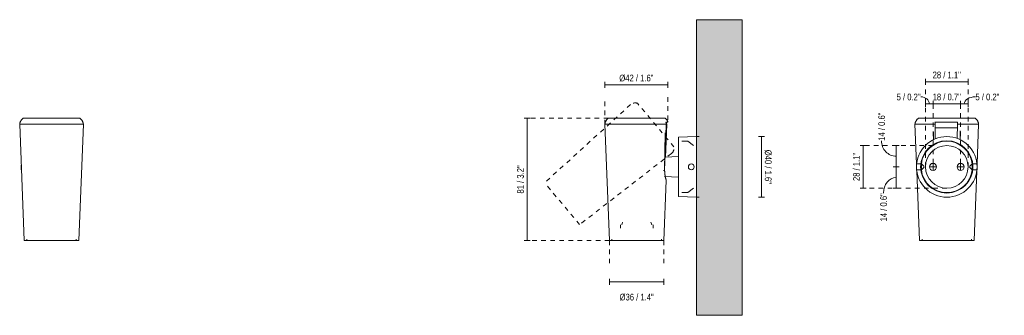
# Model space of a CAD drawing. Header units: millimetres. Extents: x -6597 to -5948, y 205 to 1323.
# Tile 1 of 2: x -6597 to -5948, y 205 to 400. Entities that reach past the tile are written whole.
import ezdxf

# ---------------------------------------------------------------- set-up
doc = ezdxf.new("R2010")
doc.units = ezdxf.units.MM
doc.linetypes.add('Dash', pattern=[6, 3, -3])
doc.linetypes.add('Hidden', pattern=[7.14375, 4.7625, -2.38125])
for name, color, linetype, lineweight in [('Cotas', 7, 'Continuous', 9), ('Cotas-2', 7, 'Continuous', 9), ('Lighthing Fixture Detail Wide Black', 7, 'Continuous', 20), ('Lighthing Fixture Dim Black SOL', 7, 'Continuous', 9), ('Luminarias', 7, 'Continuous', 20), ('Muros', 7, 'Continuous', 9)]:
    doc.layers.add(name, color=color, linetype=linetype, lineweight=lineweight)
doc.layers.add('Lighthing Fixture Dim Grey Dash', color=7, linetype='Dash', lineweight=9, true_color=0xd2d2d2)
doc.styles.add('Arial Narrow', font='ARIALN.TTF', dxfattribs={"height": 4.4})
doc.dimstyles.new('FARO_-_2_2mm_Arial_Narrow_mm_Inch_Left', dxfattribs={"dimscale": 304.8, "dimtxt": 4.503096, "dimasz": 0, "dimexe": 0.006562, "dimexo": 0.0625, "dimgap": 0.003281, "dimtad": 1, "dimdec": 0, "dimzin": 0, "dimdsep": 46, "dimtxsty": 'Arial Narrow', "dimblk1": 'NONE', "dimblk2": 'NONE', "dimsah": 1, "dimcen": 0.09, "dimadec": 0, "dimazin": 0, "dimtfac": 1, "dimtdec": 4, "dimtix": 1, "dimtmove": 0, "dimatfit": 3, "dimfxl": 0.006562, "dimfxlon": 1, "dimtvp": 1, "dimtolj": 1, "dimtzin": 0, "dimarcsym": 2})
doc.dimstyles.new('FARO_-_2_2mm_Arial_Narrow_mm_Inch_Left_1', dxfattribs={"dimscale": 304.8, "dimtxt": 4.503096, "dimasz": 0, "dimexe": 0.006562, "dimexo": 0.0625, "dimgap": 0.003281, "dimtad": 1, "dimdec": 0, "dimzin": 0, "dimdsep": 46, "dimtxsty": 'Arial Narrow', "dimblk1": 'NONE', "dimblk2": 'NONE', "dimsah": 1, "dimcen": 0.09, "dimadec": 0, "dimazin": 0, "dimtfac": 1, "dimtdec": 4, "dimtix": 1, "dimtmove": 2, "dimatfit": 3, "dimfxl": 0.006562, "dimfxlon": 1, "dimtvp": 1, "dimtolj": 1, "dimtzin": 0, "dimarcsym": 2})
doc.dimstyles.new('FARO_-_2_2mm_Arial_Narrow_mm_Inch_Left_2', dxfattribs={"dimscale": 304.8, "dimtxt": 4.503096, "dimasz": 0, "dimexe": 0.006562, "dimexo": 0.0625, "dimgap": 0.003281, "dimtad": 1, "dimdec": 0, "dimzin": 0, "dimdsep": 46, "dimtxsty": 'Arial Narrow', "dimblk1": 'NONE', "dimblk2": 'NONE', "dimsah": 1, "dimcen": 0.09, "dimadec": 0, "dimazin": 0, "dimtfac": 1, "dimtdec": 4, "dimtix": 1, "dimtmove": 1, "dimatfit": 3, "dimfxl": 0.006562, "dimfxlon": 1, "dimtvp": 1, "dimtolj": 1, "dimtzin": 0, "dimarcsym": 2})
doc.dimstyles.new('FARO_-_2_2mm_Arial_Narrow_mm_Inch_Left_3', dxfattribs={"dimscale": 304.8, "dimtxt": 4.503096, "dimasz": 0, "dimexe": 0.006562, "dimexo": 0.0625, "dimgap": 0.003281, "dimtad": 1, "dimdec": 0, "dimzin": 0, "dimdsep": 46, "dimtxsty": 'Arial Narrow', "dimblk1": 'NONE', "dimblk2": 'NONE', "dimsah": 1, "dimcen": 0.09, "dimadec": 0, "dimazin": 0, "dimtfac": 1, "dimtdec": 4, "dimtix": 1, "dimtmove": 1, "dimatfit": 3, "dimfxl": 0.006562, "dimfxlon": 1, "dimtvp": 1, "dimtolj": 1, "dimtzin": 0, "dimarcsym": 2})
doc.dimstyles.new('FARO_-_2_2mm_Arial_Narrow_mm_Inch_Left_4', dxfattribs={"dimscale": 304.8, "dimtxt": 4.503096, "dimasz": 0, "dimexe": 0.006562, "dimexo": 0.0625, "dimgap": 0.003281, "dimtad": 1, "dimdec": 0, "dimzin": 0, "dimdsep": 46, "dimtxsty": 'Arial Narrow', "dimblk1": 'NONE', "dimblk2": 'NONE', "dimsah": 1, "dimcen": 0.09, "dimadec": 0, "dimazin": 0, "dimtfac": 1, "dimtdec": 4, "dimtix": 1, "dimtmove": 1, "dimatfit": 3, "dimfxl": 0.006562, "dimfxlon": 1, "dimtvp": 1, "dimtolj": 1, "dimtzin": 0, "dimarcsym": 2})
doc.dimstyles.new('FARO_-_2_2mm_Arial_Narrow_mm_Inch_Right', dxfattribs={"dimscale": 304.8, "dimtxt": 4.503096, "dimasz": 0, "dimexe": 0.006562, "dimexo": 0.0625, "dimgap": 0.003281, "dimtad": 1, "dimdec": 0, "dimzin": 0, "dimdsep": 46, "dimtxsty": 'Arial Narrow', "dimblk1": 'NONE', "dimblk2": 'NONE', "dimsah": 1, "dimcen": 0.09, "dimadec": 0, "dimazin": 0, "dimtfac": 1, "dimtdec": 4, "dimtix": 1, "dimtmove": 0, "dimatfit": 3, "dimfxl": 0.006562, "dimfxlon": 1, "dimtvp": 1, "dimtolj": 1, "dimtzin": 0, "dimarcsym": 2})

# ---------------------------------------------------------------- blocks, each defined once
blk = doc.blocks.new('puk_36_projector - 75300-221 PUK 36 Black projector-563434-Alzado_PDF')
at = {"layer": 'Luminarias'}
for p, q in [((-6557.76, 335.05), (-6595.23, 335.05)), ((-6592.31, 335.12), (-6592.31, 335.05)), ((-6592.31, 335.12), (-6587.57, 335.12)), ((-6587.57, 335.12), (-6586.94, 335.12)), ((-6586.94, 335.05), (-6586.94, 335.12)), ((-6566.05, 335.12), (-6566.05, 335.05)), ((-6566.05, 335.12), (-6565.42, 335.12)), ((-6565.42, 335.12), (-6560.68, 335.12)), ((-6560.68, 335.05), (-6560.68, 335.12)), ((-6597.5, 331.05), (-6594.46, 254.45)), ((-6555.5, 331.05), (-6597.5, 331.05)), ((-6558.53, 254.45), (-6555.5, 331.05)), ((-6596.43, 304.23), (-6596.43, 303)), ((-6596.43, 303), (-6596.43, 301.09)), ((-6596.43, 301.09), (-6596.31, 301.09)), ((-6556.68, 301.09), (-6556.56, 301.09)), ((-6556.56, 304.23), (-6556.56, 303)), ((-6556.56, 303), (-6556.56, 301.09)), ((-6558.53, 254.45), (-6594.46, 254.45)), ((-6592.85, 255.45), (-6592.85, 254.45)), ((-6560.14, 254.45), (-6560.14, 255.45))]:
    blk.add_line(p, q, dxfattribs=at)
at = {"layer": 'Luminarias', "flags": 128}
for points in [[(-6597.5, 331.05), (-6597.47, 331.27), (-6597.43, 331.5), (-6597.38, 331.72), (-6597.33, 331.95), (-6597.26, 332.17), (-6597.19, 332.39), (-6597.11, 332.6), (-6597.02, 332.81), (-6596.92, 333.02), (-6596.81, 333.22), (-6596.7, 333.42), (-6596.58, 333.62), (-6596.45, 333.81), (-6596.31, 333.99), (-6596.16, 334.17), (-6596.01, 334.34), (-6595.85, 334.51), (-6595.69, 334.66), (-6595.52, 334.82), (-6595.34, 334.96), (-6595.23, 335.05)], [(-6557.76, 335.05), (-6557.58, 334.9), (-6557.4, 334.75), (-6557.23, 334.6), (-6557.07, 334.44), (-6556.92, 334.27), (-6556.77, 334.09), (-6556.62, 333.91), (-6556.49, 333.73), (-6556.36, 333.54), (-6556.24, 333.34), (-6556.13, 333.14), (-6556.03, 332.93), (-6555.93, 332.72), (-6555.85, 332.51), (-6555.77, 332.3), (-6555.7, 332.08), (-6555.64, 331.86), (-6555.59, 331.63), (-6555.54, 331.41), (-6555.51, 331.18), (-6555.5, 331.05)]]:
    blk.add_lwpolyline(points, dxfattribs=at)
at = {"layer": 'Luminarias'}
for start, end in [(177.90534, 182.09466), (185.49646, 188.31412), (351.68588, 354.50354), (357.90534, 2.09466)]:
    blk.add_arc((-6576.5, 303), 20, start, end, dxfattribs=at)
blk = doc.blocks.new('puk_36_projector - 75300-221 PUK 36 Black projector-563434-Lateral_PDF')
at = {"layer": 'Luminarias'}
for p, q in [((-3288.49, 335.05), (-3307.22, 335.05)), ((-3291.14, 335.12), (-3291.13, 335.12)), ((-3291.14, 335.12), (-3291.14, 335.05)), ((-3291.14, 335.12), (-3286.73, 335.12)), ((-3269.75, 335.05), (-3288.49, 335.05)), ((-3286.73, 335.12), (-3285.77, 335.12)), ((-3285.78, 335.12), (-3285.77, 335.12)), ((-3285.77, 335.05), (-3285.77, 335.12)), ((-3267.85, 332.55), (-3269.38, 332.55)), ((-3309.49, 331.05), (-3306.45, 254.45)), ((-3288.49, 331.05), (-3309.49, 331.05)), ((-3268.97, 331.05), (-3288.49, 331.05)), ((-3270.08, 300.57), (-3269.67, 325.46)), ((-3248.96, 323), (-3260.96, 322.5)), ((-3260.96, 322.5), (-3260.96, 283.5)), ((-3254.66, 319.91), (-3258.76, 319.91)), ((-3250.95, 317.01), (-3254.66, 319.91)), ((-3260.96, 309.83), (-3269.75, 309.37)), ((-3270.78, 300.57), (-3270.08, 300.57)), ((-3270.52, 254.45), (-3268.95, 294.01)), ((-3270.08, 296.65), (-3260.96, 296.17)), ((-3258.76, 286.09), (-3254.66, 286.09)), ((-3254.66, 286.09), (-3250.95, 288.99)), ((-3260.96, 283.5), (-3248.96, 283)), ((-3298.38, 264.84), (-3297.76, 266.46)), ((-3299.26, 264.84), (-3299.26, 262.58)), ((-3277.71, 262.58), (-3277.71, 264.84)), ((-3288.49, 254.45), (-3306.45, 254.45)), ((-3304.84, 255.45), (-3304.84, 254.45)), ((-3270.52, 254.45), (-3288.49, 254.45)), ((-3272.13, 254.45), (-3272.13, 255.45))]:
    blk.add_line(p, q, dxfattribs=at)
at = {"layer": 'Luminarias', "flags": 128}
for points in [[(-3309.49, 331.05), (-3309.46, 331.27), (-3309.42, 331.5), (-3309.37, 331.72), (-3309.32, 331.95), (-3309.25, 332.17), (-3309.18, 332.39), (-3309.1, 332.6), (-3309.01, 332.81), (-3308.91, 333.02), (-3308.8, 333.22), (-3308.69, 333.42), (-3308.57, 333.62), (-3308.44, 333.81), (-3308.3, 333.99), (-3308.15, 334.17), (-3308, 334.34), (-3307.84, 334.51), (-3307.68, 334.66), (-3307.51, 334.82), (-3307.33, 334.96), (-3307.22, 335.05)], [(-3269.75, 335.05), (-3269.57, 334.9), (-3269.39, 334.75), (-3269.22, 334.6), (-3269.06, 334.44), (-3268.91, 334.27), (-3268.76, 334.09), (-3268.61, 333.91), (-3268.48, 333.73), (-3268.35, 333.54), (-3268.23, 333.34), (-3268.12, 333.14), (-3268.02, 332.93), (-3267.92, 332.72), (-3267.85, 332.55)], [(-3270.05, 301), (-3269.51, 316.02), (-3268.97, 331.05)], [(-3268.68, 331.05), (-3269.28, 314.46), (-3269.46, 309.38)], [(-3279.21, 266.45), (-3278.8, 265.41), (-3278.59, 264.84)]]:
    blk.add_lwpolyline(points, dxfattribs=at)
at = {"layer": 'Luminarias'}
for start, end in [(0, 180), (180, 0)]:
    blk.add_arc((-3252.46, 303), 1.91, start, end, dxfattribs=at)
for points in [[(-3268.97, 331.05), (-3269.01, 331.3), (-3269.1, 331.81), (-3269.27, 332.3), (-3269.38, 332.55)], [(-3269.08, 332.55), (-3268.98, 332.3), (-3268.81, 331.81), (-3268.71, 331.3), (-3268.68, 331.05)]]:
    blk.add_open_spline(points, degree=3, dxfattribs=at)
blk.add_open_spline([(-3268.95, 294.01), (-3268.95, 294.01), (-3268.96, 294.03), (-3269.01, 294.17), (-3269.09, 294.43), (-3269.17, 294.71), (-3269.25, 294.95), (-3269.33, 295.23), (-3269.41, 295.54), (-3269.49, 295.87), (-3269.58, 296.24), (-3269.66, 296.63), (-3269.74, 297.05), (-3269.81, 297.49), (-3269.88, 297.95), (-3269.95, 298.43), (-3270.01, 299.09), (-3270.04, 299.8), (-3270.05, 300.36), (-3270.05, 300.56)], degree=3, knots=[-0.5859404, -0.5859404, -0.5859404, -0.5859404, -0.5555556, -0.5, -0.4444444, -0.4166667, -0.3888889, -0.3611111, -0.3333333, -0.3055556, -0.2777778, -0.25, -0.2222222, -0.1944444, -0.1666667, -0.1388889, -0.1111111, -0.0555556, -0.023013, -0.023013, -0.023013, -0.023013], dxfattribs=at)
blk = doc.blocks.new('puk_36_projector - 75300-221 PUK 36 Black projector-563434-Alzado_PDF Fixing')
at = {"layer": 'Luminarias', "color": 254, "lineweight": 9, "true_color": 0xeaeaea}
for p, q in [((6595.23, 335.05), (6557.76, 335.05)), ((6560.68, 335.12), (6560.68, 335.05)), ((6560.68, 335.12), (6561.31, 335.12)), ((6561.31, 335.12), (6566.05, 335.12)), ((6566.05, 335.05), (6566.05, 335.12)), ((6583.51, 332.55), (6568.7, 332.55)), ((6586.94, 335.12), (6586.94, 335.05)), ((6586.94, 335.12), (6591.68, 335.12)), ((6591.68, 335.12), (6592.31, 335.12)), ((6592.31, 335.05), (6592.31, 335.12)), ((6555.5, 331.05), (6556.53, 304.91)), ((6568.73, 331.05), (6555.5, 331.05)), ((6567.74, 320.93), (6567.74, 326.06)), ((6568.9, 321.5), (6568.73, 331.05)), ((6568.77, 328.68), (6583.44, 328.68)), ((6583.48, 331.05), (6583.32, 321.76)), ((6597.5, 331.05), (6583.48, 331.05)), ((6585.36, 326.68), (6585.36, 320.88)), ((6596.46, 304.91), (6597.5, 331.05)), ((6559.84, 304.91), (6556.56, 304.91)), ((6556.56, 303.99), (6556.56, 304.91)), ((6556.56, 301.09), (6556.56, 302.01)), ((6556.56, 301.09), (6559.84, 301.09)), ((6556.71, 300.39), (6558.53, 254.45)), ((6561.57, 303.18), (6559.84, 304.91)), ((6559.84, 304.91), (6559.84, 303)), ((6559.84, 303), (6559.84, 301.09)), ((6559.84, 301.09), (6561.58, 302.83)), ((6593.15, 304.91), (6591.41, 303.17)), ((6591.42, 302.82), (6593.15, 301.09)), ((6596.43, 304.91), (6593.15, 304.91)), ((6593.15, 304.91), (6593.15, 303)), ((6593.15, 303), (6593.15, 301.09)), ((6593.15, 301.09), (6596.43, 301.09)), ((6594.46, 254.45), (6596.28, 300.39)), ((6596.43, 303.99), (6596.43, 304.91)), ((6596.43, 301.09), (6596.43, 302.01)), ((6594.46, 254.45), (6558.53, 254.45)), ((6560.14, 255.45), (6560.14, 254.45)), ((6592.85, 254.45), (6592.85, 255.45))]:
    blk.add_line(p, q, dxfattribs=at)
at = {"layer": 'Luminarias', "color": 254, "lineweight": 9, "true_color": 0xeaeaea, "flags": 128}
for points in [[(6555.5, 331.05), (6555.52, 331.27), (6555.56, 331.5), (6555.61, 331.72), (6555.66, 331.95), (6555.73, 332.17), (6555.8, 332.39), (6555.88, 332.6), (6555.97, 332.81), (6556.07, 333.02), (6556.18, 333.22), (6556.29, 333.42), (6556.41, 333.62), (6556.55, 333.81), (6556.68, 333.99), (6556.83, 334.17), (6556.98, 334.34), (6557.14, 334.51), (6557.3, 334.66), (6557.48, 334.82), (6557.65, 334.96), (6557.76, 335.05)], [(6595.23, 335.05), (6595.41, 334.9), (6595.59, 334.75), (6595.76, 334.6), (6595.92, 334.44), (6596.08, 334.27), (6596.22, 334.09), (6596.37, 333.91), (6596.5, 333.73), (6596.63, 333.54), (6596.75, 333.34), (6596.86, 333.14), (6596.96, 332.93), (6597.06, 332.72), (6597.14, 332.51), (6597.22, 332.3), (6597.29, 332.08), (6597.35, 331.86), (6597.4, 331.63), (6597.45, 331.41), (6597.48, 331.18), (6597.5, 331.05)]]:
    blk.add_lwpolyline(points, dxfattribs=at)
at = {"layer": 'Luminarias', "color": 254, "lineweight": 9, "true_color": 0xeaeaea}
for radius, start, end in [(20, 90, 270), (17.25, 90, 270), (16.91, 90, 173.52519), (20, 270, 90), (17.25, 270, 90), (16.91, 6.47481, 90), (16.91, 186.47481, 270), (16.91, 270, 353.52519)]:
    blk.add_arc((6576.5, 303), radius, start, end, dxfattribs=at)
for points in [[(6568.73, 331.05), (6568.72, 331.3), (6568.72, 331.81), (6568.71, 332.3), (6568.7, 332.55)], [(6583.51, 332.55), (6583.5, 332.3), (6583.49, 331.81), (6583.48, 331.3), (6583.48, 331.05)]]:
    blk.add_open_spline(points, degree=3, dxfattribs=at)
blk = doc.blocks.new('DIMBLOCK1-Lateral_PDF')
at = {"layer": 'Cotas-2', "color": 251, "true_color": 0x5b5b5b}
for p, q in [((-6108.3, 323), (-6110.3, 323)), ((-6108.3, 323), (-6108.3, 283)), ((-6108.3, 323), (-6106.3, 323)), ((-6108.3, 283), (-6110.3, 283)), ((-6108.3, 283), (-6106.3, 283))]:
    blk.add_line(p, q, dxfattribs=at)
at = {"layer": 'Cotas-2', "color": 0, "insert": (-6101.61, 314.29), "char_height": 4.4, "width": 27.1044, "attachment_point": 1, "rotation": 270, "line_spacing_factor": 0.974696, "style": 'Arial Narrow'}
blk.add_mtext('Ø40 / 1.6"', dxfattribs=at)
blk = doc.blocks.new('_None')
blk = doc.blocks.new('DIMBLOCK2-Lateral_PDF')
at = {"layer": 'Cotas-2', "color": 251, "true_color": 0x5b5b5b}
for p, q in [((-6211.54, 357.05), (-6211.54, 359.05)), ((-6169.9, 357.05), (-6169.9, 359.05)), ((-6169.9, 357.05), (-6211.54, 357.05)), ((-6211.54, 357.05), (-6211.54, 355.05)), ((-6169.9, 357.05), (-6169.9, 355.05))]:
    blk.add_line(p, q, dxfattribs=at)
at = {"layer": 'Cotas-2', "color": 0, "insert": (-6202.01, 363.74), "char_height": 4.4, "width": 27.1044, "attachment_point": 1, "line_spacing_factor": 0.974696, "style": 'Arial Narrow'}
blk.add_mtext('Ø42 / 1.6"', dxfattribs=at)
blk = doc.blocks.new('DIMBLOCK3-Lateral_PDF')
at = {"layer": 'Cotas-2', "color": 251, "true_color": 0x5b5b5b}
for p, q in [((-6208.5, 227.31), (-6208.5, 229.31)), ((-6208.5, 227.31), (-6172.57, 227.31)), ((-6208.5, 227.31), (-6208.5, 225.31)), ((-6172.57, 227.31), (-6172.57, 229.31)), ((-6172.57, 227.31), (-6172.57, 225.31))]:
    blk.add_line(p, q, dxfattribs=at)
at = {"layer": 'Cotas-2', "color": 0, "insert": (-6201.83, 219.37), "char_height": 4.4, "width": 27.1044, "attachment_point": 1, "line_spacing_factor": 0.974696, "style": 'Arial Narrow'}
blk.add_mtext('Ø36 / 1.4"', dxfattribs=at)
blk = doc.blocks.new('DIMBLOCK4-Lateral_PDF')
at = {"layer": 'Cotas-2', "color": 251, "true_color": 0x5b5b5b}
for p, q in [((-6262.73, 335.05), (-6264.73, 335.05)), ((-6262.73, 335.05), (-6262.73, 254.45)), ((-6262.73, 335.05), (-6260.73, 335.05)), ((-6262.73, 254.45), (-6264.73, 254.45)), ((-6262.73, 254.45), (-6260.73, 254.45))]:
    blk.add_line(p, q, dxfattribs=at)
at = {"layer": 'Cotas-2', "color": 0, "insert": (-6269.42, 285.42), "char_height": 4.4, "width": 22.3868, "attachment_point": 1, "rotation": 90, "line_spacing_factor": 0.974696, "style": 'Arial Narrow'}
blk.add_mtext('81 / 3.2"', dxfattribs=at)
blk = doc.blocks.new('DIMBLOCK5-Alzado_PDF Fixing')
at = {"layer": 'Cotas-2', "color": 251, "true_color": 0x5b5b5b}
for p, q in [((-6019.41, 317.01), (-6021.41, 317.01)), ((-6019.41, 317.01), (-6019.41, 303)), ((-6019.41, 317.01), (-6017.41, 317.01)), ((-6019.41, 303), (-6021.41, 303))]:
    blk.add_line(p, q, dxfattribs=at)
at = {"layer": 'Cotas-2', "color": 251, "linetype": 'Hidden', "true_color": 0x5b5b5b}
blk.add_line((-6019.41, 303), (-6017.41, 303), dxfattribs=at)
at = {"layer": 'Cotas-2', "color": 251, "true_color": 0x5b5b5b}
blk.add_ellipse((-6019.41, 320.2), major_axis=(0, 10.2), ratio=0.94668, start_param=1.570796, end_param=3.141593, dxfattribs=at)
at = {"layer": 'Cotas-2', "color": 0, "insert": (-6031.17, 320.2), "char_height": 4.4, "width": 22.3868, "attachment_point": 1, "rotation": 90, "line_spacing_factor": 0.974696, "style": 'Arial Narrow'}
blk.add_mtext('14 / 0.6"', dxfattribs=at)
blk = doc.blocks.new('DIMBLOCK6-Alzado_PDF Fixing')
at = {"layer": 'Cotas-2', "color": 251, "true_color": 0x5b5b5b}
for p, q in [((-6019.41, 303), (-6021.41, 303)), ((-6019.41, 303), (-6019.41, 288.99)), ((-6019.41, 288.99), (-6021.41, 288.99)), ((-6019.41, 288.99), (-6017.41, 288.99))]:
    blk.add_line(p, q, dxfattribs=at)
at = {"layer": 'Cotas-2', "color": 251, "linetype": 'Hidden', "true_color": 0x5b5b5b}
blk.add_line((-6019.41, 303), (-6017.41, 303), dxfattribs=at)
at = {"layer": 'Cotas-2', "color": 251, "true_color": 0x5b5b5b}
blk.add_ellipse((-6019.41, 285.7), major_axis=(0, 10.29), ratio=0.81625, start_param=0, end_param=1.570796, dxfattribs=at)
at = {"layer": 'Cotas-2', "color": 0, "insert": (-6029.92, 267.05), "char_height": 4.4, "width": 22.3868, "attachment_point": 1, "rotation": 90, "line_spacing_factor": 0.974696, "style": 'Arial Narrow'}
blk.add_mtext('14 / 0.6"', dxfattribs=at)
blk = doc.blocks.new('DIMBLOCK7-Alzado_PDF Fixing')
at = {"layer": 'Cotas-2', "color": 251, "true_color": 0x5b5b5b}
for p, q in [((-6041.14, 317.01), (-6043.14, 317.01)), ((-6041.14, 317.01), (-6041.14, 288.99)), ((-6041.14, 317.01), (-6039.14, 317.01)), ((-6041.14, 288.99), (-6043.14, 288.99)), ((-6041.14, 288.99), (-6039.14, 288.99))]:
    blk.add_line(p, q, dxfattribs=at)
at = {"layer": 'Cotas-2', "color": 0, "insert": (-6047.82, 293.67), "char_height": 4.4, "width": 22.3868, "attachment_point": 1, "rotation": 90, "line_spacing_factor": 0.974696, "style": 'Arial Narrow'}
blk.add_mtext('28 / 1.1"', dxfattribs=at)
blk = doc.blocks.new('DIMBLOCK8-Alzado_PDF Fixing')
at = {"layer": 'Cotas-2', "color": 251, "true_color": 0x5b5b5b}
for p, q in [((-6000.02, 359.11), (-6000.02, 361.11)), ((-6000.02, 359.11), (-5972, 359.11)), ((-6000.02, 359.11), (-6000.02, 357.11)), ((-5972, 359.11), (-5972, 361.11)), ((-5972, 359.11), (-5972, 357.11))]:
    blk.add_line(p, q, dxfattribs=at)
at = {"layer": 'Cotas-2', "color": 0, "insert": (-5995.34, 365.79), "char_height": 4.4, "width": 22.3868, "attachment_point": 1, "line_spacing_factor": 0.974696, "style": 'Arial Narrow'}
blk.add_mtext('28 / 1.1"', dxfattribs=at)
blk = doc.blocks.new('DIMBLOCK9-Alzado_PDF Fixing')
at = {"layer": 'Cotas-2', "color": 251, "true_color": 0x5b5b5b}
for p, q in [((-6000.02, 344.6), (-6000.02, 346.6)), ((-6000.02, 344.6), (-5995.1, 344.6)), ((-6000.02, 344.6), (-6000.02, 342.6)), ((-5995.1, 344.6), (-5995.1, 346.6)), ((-5995.1, 344.6), (-5995.1, 342.6))]:
    blk.add_line(p, q, dxfattribs=at)
blk.add_ellipse((-6003.24, 344.6), major_axis=(5.68, 0), ratio=0.804672, start_param=0, end_param=1.570796, dxfattribs=at)
at = {"layer": 'Cotas-2', "color": 0, "insert": (-6019.11, 351.28), "char_height": 4.4, "width": 19.0417, "attachment_point": 1, "line_spacing_factor": 0.974696, "style": 'Arial Narrow'}
blk.add_mtext('5 / 0.2"', dxfattribs=at)
blk = doc.blocks.new('DIMBLOCK10-Alzado_PDF Fixing')
at = {"layer": 'Cotas-2', "color": 251, "true_color": 0x5b5b5b}
for p, q in [((-5995.1, 344.6), (-5995.1, 346.6)), ((-5995.1, 344.6), (-5976.92, 344.6)), ((-5995.1, 344.6), (-5995.1, 342.6)), ((-5976.92, 344.6), (-5976.92, 346.6)), ((-5976.92, 344.6), (-5976.92, 342.6))]:
    blk.add_line(p, q, dxfattribs=at)
at = {"layer": 'Cotas-2', "color": 0, "insert": (-5995.34, 351.28), "char_height": 4.4, "width": 22.3868, "attachment_point": 1, "line_spacing_factor": 0.974696, "style": 'Arial Narrow'}
blk.add_mtext('18 / 0.7"', dxfattribs=at)
blk = doc.blocks.new('DIMBLOCK11-Alzado_PDF Fixing')
at = {"layer": 'Cotas-2', "color": 251, "true_color": 0x5b5b5b}
for p, q in [((-5976.92, 344.6), (-5976.92, 346.6)), ((-5976.92, 344.6), (-5972, 344.6)), ((-5976.92, 344.6), (-5976.92, 342.6)), ((-5972, 344.6), (-5972, 346.6)), ((-5972, 344.6), (-5972, 342.6))]:
    blk.add_line(p, q, dxfattribs=at)
blk.add_ellipse((-5967.12, 344.6), major_axis=(7.34, 0), ratio=0.623533, start_param=1.570796, end_param=3.141593, dxfattribs=at)
at = {"layer": 'Cotas-2', "color": 0, "insert": (-5967.12, 351.28), "char_height": 4.4, "width": 19.0417, "attachment_point": 1, "line_spacing_factor": 0.974696, "style": 'Arial Narrow'}
blk.add_mtext('5 / 0.2"', dxfattribs=at)

msp = doc.modelspace()

# ---------------------------------------------------------------- hatches: boundary and pattern name
at = {"layer": 'Muros', "true_color": 0xf7f7f7}
msp.add_hatch(color=7, dxfattribs=at).paths.add_polyline_path([(-6151.01, 205.18), (-6121.01, 205.18), (-6121.01, 400), (-6151.01, 400), (-6151.01, 206.59)])

# ---------------------------------------------------------------- linework, layer by layer
at = {"layer": 'Lighthing Fixture Detail Wide Black'}
for centre, radius, start, end in [((-5986.01, 303), 14.01, 90, 270), ((-5986.01, 303), 14.01, 270, 90), ((-5995.1, 303), 2.3, 90, 270), ((-5995.1, 303), 2.3, 270, 90), ((-5976.92, 303), 2.3, 90, 270), ((-5976.92, 303), 2.3, 270, 90)]:
    msp.add_arc(centre, radius, start, end, dxfattribs=at)
at = {"layer": 'Lighthing Fixture Dim Black SOL'}
for p, q in [((-5995.1, 305.3), (-5995.1, 300.7)), ((-5976.92, 305.3), (-5976.92, 300.7)), ((-5992.8, 303), (-5997.4, 303)), ((-5974.62, 303), (-5979.22, 303))]:
    msp.add_line(p, q, dxfattribs=at)
at = {"layer": 'Lighthing Fixture Dim Grey Dash'}
for p, q in [((-6151.01, 345.49), (-6151.01, 360.49)), ((-6000.02, 302.99), (-6000.02, 362.99)), ((-5972, 302.99), (-5972, 362.99)), ((-6211.54, 331.05), (-6211.54, 348.95)), ((-6165.94, 316.19), (-6190.02, 344.89)), ((-6169.9, 348.95), (-6169.9, 332.85)), ((-6194.54, 344.06), (-6251.27, 292.49)), ((-5995.1, 305.3), (-5995.1, 343.78)), ((-5976.92, 305.3), (-5976.92, 343.78)), ((-6209.27, 335.05), (-6264.27, 335.05)), ((-6151.01, 323), (-6149.39, 323)), ((-6167.54, 311.88), (-6228.18, 264.97)), ((-5995.1, 317.01), (-6040.1, 317.01)), ((-6228.18, 264.97), (-6251.27, 292.49)), ((-5986.01, 288.99), (-6041.01, 288.99)), ((-6151.01, 283), (-6149.39, 283)), ((-6208.5, 254.45), (-6263.5, 254.45)), ((-6208.5, 254.45), (-6208.5, 239.45)), ((-6172.57, 254.45), (-6172.57, 239.45))]:
    msp.add_line(p, q, dxfattribs=at)
for centre, start, end in [((-6191.54, 340.48), 70.98128, 130), ((-6170.54, 315.46), 310, 9.01872)]:
    msp.add_arc(centre, 4.67, start, end, dxfattribs=at)
at = {"layer": 'Muros', "color": 253, "true_color": 0xaaaaaa}
for p, q in [((-6151.01, 205.18), (-6151.01, 400)), ((-6121.01, 400), (-6151.01, 400)), ((-6121.01, 400), (-6121.01, 205.18)), ((-6121.01, 205.18), (-6151.01, 205.18))]:
    msp.add_line(p, q, dxfattribs=at)

# ---------------------------------------------------------------- block references
at = {"layer": 'Luminarias'}
for name, p in [('puk_36_projector - 75300-221 PUK 36 Black projector-563434-Alzado_PDF', (0, 0)), ('puk_36_projector - 75300-221 PUK 36 Black projector-563434-Lateral_PDF', (-2902.05, 0))]:
    msp.add_blockref(name, p, dxfattribs=at)
at = {"layer": 'Luminarias', "color": 254, "lineweight": 9, "true_color": 0xeaeaea}
msp.add_blockref('puk_36_projector - 75300-221 PUK 36 Black projector-563434-Alzado_PDF Fixing', (-12562.5, 0), dxfattribs=at)

# ---------------------------------------------------------------- dimensions: what is measured, and where the dimension line sits
at = {"layer": 'Cotas', "color": 251, "true_color": 0x5b5b5b}
dim = msp.add_linear_dim(base=(-6211.54, 357.05), p1=(-6169.9, 355.05), p2=(-6211.54, 355.05), text='Ø<>', dimstyle='FARO_-_2_2mm_Arial_Narrow_mm_Inch_Left', override={"dimpost": '<>', "dimfxl": 41.635877}, dxfattribs=at)
dim.commit()
dim.dimension.update_dxf_attribs({"geometry": 'DIMBLOCK2-Lateral_PDF', "text_midpoint": (-6190.72, 360.94)})
for base, p1, p2, override, picture, middle in [((-5972, 359.11), (-6000.02, 357.11), (-5972, 357.11), {"dimpost": '<>', "dimfxl": 28.017215}, 'DIMBLOCK8-Alzado_PDF Fixing', (-5986.01, 362.96)), ((-5976.92, 344.6), (-5995.1, 342.6), (-5976.92, 342.6), {"dimpost": '<>', "dimfxl": 18.180545}, 'DIMBLOCK10-Alzado_PDF Fixing', (-5986.01, 348.44))]:
    dim = msp.add_linear_dim(base=base, p1=p1, p2=p2, dimstyle='FARO_-_2_2mm_Arial_Narrow_mm_Inch_Left', override=override, dxfattribs=at)
    dim.commit()
    dim.dimension.update_dxf_attribs({"geometry": picture, "text_midpoint": middle})
for base, p1, p2, picture, middle in [((-5995.1, 344.6), (-6000.02, 342.6), (-5995.1, 342.6), 'DIMBLOCK9-Alzado_PDF Fixing', (-6009.59, 348.35)), ((-5972, 344.6), (-5976.92, 342.6), (-5972, 342.6), 'DIMBLOCK11-Alzado_PDF Fixing', (-5957.6, 348.35))]:
    dim = msp.add_linear_dim(base=base, p1=p1, p2=p2, dimstyle='FARO_-_2_2mm_Arial_Narrow_mm_Inch_Left_4', override={"dimpost": '<>', "dimfxl": 4.918335}, dxfattribs=at)
    dim.commit()
    dim.dimension.update_dxf_attribs({"geometry": picture, "text_midpoint": middle, "dimtype": 160})
for base, p1, p2, dimstyle, picture, middle in [((-6019.41, 303), (-6021.41, 317.01), (-6017.41, 303), 'FARO_-_2_2mm_Arial_Narrow_mm_Inch_Left_2', 'DIMBLOCK5-Alzado_PDF Fixing', (-6028.24, 331.39)), ((-6019.41, 288.99), (-6017.41, 303), (-6021.41, 288.99), 'FARO_-_2_2mm_Arial_Narrow_mm_Inch_Left_3', 'DIMBLOCK6-Alzado_PDF Fixing', (-6026.99, 278.24))]:
    dim = msp.add_linear_dim(base=base, p1=p1, p2=p2, angle=90, dimstyle=dimstyle, override={"dimpost": '<>', "dimfxl": 14.568502}, dxfattribs=at)
    dim.commit()
    dim.dimension.update_dxf_attribs({"geometry": picture, "text_midpoint": middle, "dimtype": 160, "text_rotation": 90})
for base, p1, p2, override, picture, middle in [((-6262.73, 254.45), (-6264.73, 335.05), (-6264.73, 254.45), {"dimpost": '<>', "dimfxl": 80.6}, 'DIMBLOCK4-Lateral_PDF', (-6266.58, 294.75)), ((-6041.14, 288.99), (-6039.14, 317.01), (-6039.14, 288.99), {"dimpost": '<>', "dimfxl": 28.017227}, 'DIMBLOCK7-Alzado_PDF Fixing', (-6044.99, 303))]:
    dim = msp.add_linear_dim(base=base, p1=p1, p2=p2, angle=90, dimstyle='FARO_-_2_2mm_Arial_Narrow_mm_Inch_Left', override=override, dxfattribs=at)
    dim.commit()
    dim.dimension.update_dxf_attribs({"geometry": picture, "text_midpoint": middle})
dim = msp.add_linear_dim(base=(-6108.3, 283), p1=(-6110.3, 323), p2=(-6110.3, 283), angle=90, text='Ø<>', dimstyle='FARO_-_2_2mm_Arial_Narrow_mm_Inch_Right', override={"dimtad": 4, "dimpost": '<>', "dimfxl": 40}, dxfattribs=at)
dim.commit()
dim.dimension.update_dxf_attribs({"geometry": 'DIMBLOCK1-Lateral_PDF', "text_midpoint": (-6104.41, 303)})
dim = msp.add_linear_dim(base=(-6172.57, 227.31), p1=(-6208.5, 229.31), p2=(-6172.57, 229.31), text='Ø<>', dimstyle='FARO_-_2_2mm_Arial_Narrow_mm_Inch_Left_1', override={"dimpost": '<>', "dimfxl": 35.925797}, dxfattribs=at)
dim.commit()
dim.dimension.update_dxf_attribs({"geometry": 'DIMBLOCK3-Lateral_PDF', "text_midpoint": (-6188.28, 216.43), "dimtype": 160})

doc.saveas('drawing.dxf')
